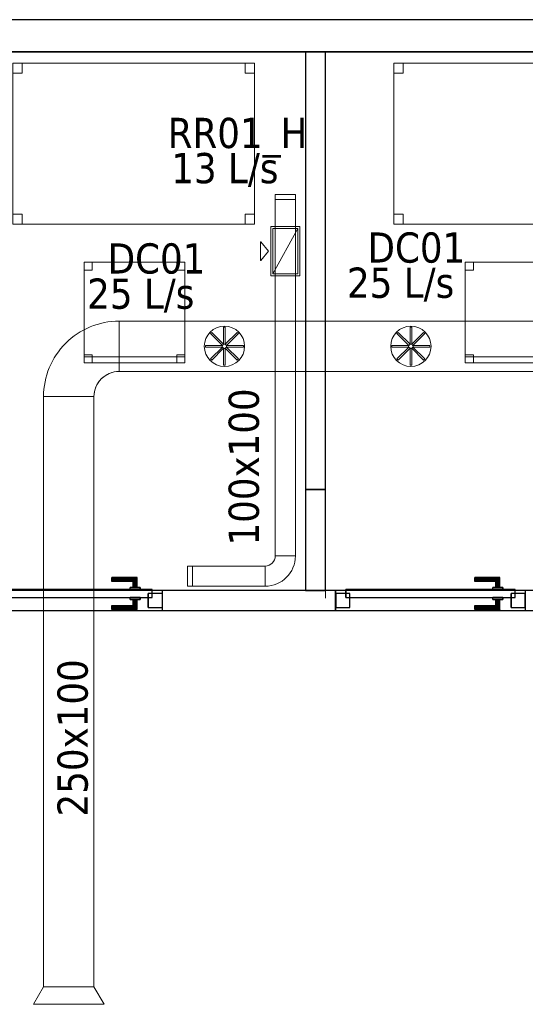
# Model space of a CAD drawing. Header units: metres. Extents: x 397.7 to 427.5, y 12.7 to 28.4.
# Tile 129 of 130: x 421.6 to 424.1, y 23.3 to 28.2. Entities that reach past the tile are written whole.
import ezdxf

# ---------------------------------------------------------------- set-up
doc = ezdxf.new("R2010")
doc.units = ezdxf.units.M
doc.layers.add('01_CARPINTERIA', color=5, linetype='Continuous', lineweight=25, true_color=0x0000ff)
doc.layers.add('01_SUELOS', color=7, linetype='Continuous', lineweight=25, true_color=0x007f00)
for name, color, linetype, lineweight in [('02_MOBILIARIO', 7, 'Continuous', 18), ('A-DETL-____-MBND', 7, 'Continuous', 18), ('A-DETL-GENF-OTLN', 7, 'Continuous', 18), ('A-GENM-____-OTLN', 7, 'Continuous', 18), ('A-WALL-____-MCUT', 7, 'Continuous', 25), ('A-WALL-____-OTLN', 7, 'Continuous', 25), ('M-HVAC-CDFF-IDEN', 7, 'Continuous', 30), ('M-HVAC-CDFF-OTLN', 7, 'Continuous', 18), ('M-HVAC-DUCT-IDEN', 7, 'Continuous', 30), ('M-HVAC-DUCT-OTLN', 7, 'Continuous', 18)]:
    doc.layers.add(name, color=color, linetype=linetype, lineweight=lineweight)
doc.styles.add('Tahoma_2', font='tahoma.ttf', dxfattribs={"height": 0.15})

# ---------------------------------------------------------------- blocks, each defined once
blk = doc.blocks.new('Family - Cadira d_Oficina_P4-153699-07_CLI_AIRE_P4')
at = {"layer": 'A-DETL-____-MBND', "color": 253, "true_color": 0xaaaaaa}
for p, q in [((0, 0.5), (0.5, 0.5)), ((0, 0), (0, 0.5)), ((0.5, 0.5), (0, 0.5)), ((0, 0.5), (0, 0)), ((0, 0.46), (0, 0.5)), ((0, 0.5), (0.04, 0.5)), ((0.04, 0.5), (0, 0.5)), ((0, 0.5), (0, 0.46)), ((0.04, 0.5), (0.04, 0.46)), ((0.04, 0.46), (0.04, 0.5)), ((0.46, 0.46), (0.46, 0.5)), ((0.46, 0.5), (0.5, 0.5)), ((0.5, 0.5), (0.46, 0.5)), ((0.46, 0.5), (0.46, 0.46)), ((0.5, 0.5), (0.5, 0.46)), ((0.5, 0.46), (0.5, 0.5)), ((0.5, 0.5), (0.5, 0)), ((0.5, 0), (0.5, 0.5)), ((0.04, 0.46), (0, 0.46)), ((0, 0.46), (0.04, 0.46)), ((0.5, 0.46), (0.46, 0.46)), ((0.46, 0.46), (0.5, 0.46)), ((0, 0), (0, 0.04)), ((0, 0.04), (0.04, 0.04)), ((0.04, 0.04), (0, 0.04)), ((0, 0.04), (0, 0)), ((0, 0), (0, 0.03)), ((0, 0.03), (0.5, 0.03)), ((0.5, 0.03), (0, 0.03)), ((0, 0.03), (0, 0)), ((0.5, 0), (0, 0)), ((0.04, 0), (0, 0)), ((0, 0), (0.04, 0)), ((0.04, 0.04), (0.04, 0)), ((0.04, 0), (0.04, 0.04)), ((0.46, 0), (0.46, 0.04)), ((0.46, 0.04), (0.5, 0.04)), ((0.5, 0.04), (0.46, 0.04)), ((0.46, 0.04), (0.46, 0)), ((0.5, 0), (0.46, 0)), ((0.5, 0.04), (0.5, 0)), ((0.5, 0), (0.5, 0.04)), ((0.5, 0.03), (0.5, 0)), ((0.5, 0), (0.5, 0.03)), ((0, 0), (0.5, 0)), ((0.5, 0), (0, 0)), ((0, 0), (0.5, 0)), ((0.46, 0), (0.5, 0))]:
    blk.add_line(p, q, dxfattribs=at)
blk = doc.blocks.new('Family - Evans P4-153815-07_CLI_AIRE_P4')
at = {"layer": 'A-WALL-____-MCUT', "color": 253, "true_color": 0xaaaaaa}
for p, q in [((2.1724, 0.1), (0, 0.1)), ((0, 0.1), (0, 0)), ((2.1724, 0), (2.1724, 0.1)), ((0, 0), (2.1724, 0))]:
    blk.add_line(p, q, dxfattribs=at)
at = {"layer": 'A-WALL-____-OTLN', "color": 253, "true_color": 0xaaaaaa}
for p, q in [((2.1724, 0.1), (0, 0.1)), ((0, 0.1), (0, 0)), ((2.1724, 0), (2.1724, 0.1)), ((0, 0), (2.1724, 0))]:
    blk.add_line(p, q, dxfattribs=at)
at = {"layer": 'A-WALL-____-OTLN', "color": 253, "lineweight": 18, "true_color": 0xaaaaaa}
blk.add_line((0, 0), (2.1724, 0), dxfattribs=at)
blk = doc.blocks.new('Family - LONDR55-XX_ZZ-ARQ-CAA-M3D-Londres55-153852-07_CLI_AIRE_P4')
at = {"layer": '01_CARPINTERIA', "color": 161, "true_color": 0xaaaaff}
for p, q in [((0.69, 0.1487), (0.69, 0.15)), ((0.69, 0.15), (0.69, 0.1487)), ((0.815, 0.15), (0.69, 0.15)), ((0.69, 0.145), (0.69, 0.1487)), ((0.69, 0.1487), (0.69, 0.145)), ((0.8137, 0.1487), (0.69, 0.1487)), ((0.8137, 0.1487), (0.69, 0.1487)), ((0.8137, 0.1487), (0.81, 0.145)), ((0.81, 0.145), (0.8137, 0.1487)), ((0.815, 0.15), (0.8137, 0.1487)), ((0.8137, 0.1487), (0.815, 0.15)), ((0.8137, 0.1), (0.8137, 0.1487)), ((0.8137, 0.1), (0.8137, 0.1487)), ((0.815, 0.1), (0.815, 0.15)), ((0.69, 0.14), (0.69, 0.145)), ((0.69, 0.145), (0.69, 0.14)), ((0.81, 0.145), (0.69, 0.145)), ((0.81, 0.145), (0.69, 0.145)), ((0.69, 0.135), (0.69, 0.14)), ((0.69, 0.14), (0.69, 0.135)), ((0.69, 0.14), (0.805, 0.14)), ((0.805, 0.14), (0.69, 0.14)), ((0.69, 0.135), (0.69, 0.1313)), ((0.69, 0.1313), (0.69, 0.135)), ((0.8, 0.135), (0.69, 0.135)), ((0.8, 0.135), (0.69, 0.135)), ((0.69, 0.1313), (0.69, 0.13)), ((0.69, 0.13), (0.69, 0.1313)), ((0.7963, 0.1313), (0.69, 0.1313)), ((0.7963, 0.1313), (0.69, 0.1313)), ((0.795, 0.13), (0.69, 0.13)), ((0.83, 0.1), (0.78, 0.1)), ((0.78, 0.1), (0.83, 0.1)), ((0.78, 0.09), (0.78, 0.1)), ((0.78, 0.09), (0.78, 0.1)), ((0.795, 0.13), (0.7963, 0.1313)), ((0.7963, 0.1313), (0.795, 0.13)), ((0.795, 0.1), (0.795, 0.13)), ((0.7963, 0.1), (0.795, 0.1)), ((0.795, 0.1), (0.7963, 0.1)), ((0.7963, 0.1313), (0.8, 0.135)), ((0.8, 0.135), (0.7963, 0.1313)), ((0.7963, 0.1), (0.7963, 0.1313)), ((0.7963, 0.1), (0.7963, 0.1313)), ((0.8, 0.1), (0.7963, 0.1)), ((0.7963, 0.1), (0.8, 0.1)), ((0.8, 0.135), (0.805, 0.14)), ((0.805, 0.14), (0.8, 0.135)), ((0.8, 0.1), (0.8, 0.135)), ((0.8, 0.1), (0.8, 0.135)), ((0.805, 0.1), (0.8, 0.1)), ((0.8, 0.1), (0.805, 0.1)), ((0.81, 0.145), (0.805, 0.14)), ((0.805, 0.14), (0.81, 0.145)), ((0.805, 0.14), (0.805, 0.1)), ((0.805, 0.1), (0.805, 0.14)), ((0.81, 0.1), (0.805, 0.1)), ((0.805, 0.1), (0.81, 0.1)), ((0.81, 0.1), (0.81, 0.145)), ((0.81, 0.1), (0.81, 0.145)), ((0.81, 0.1), (0.8137, 0.1)), ((0.8137, 0.1), (0.81, 0.1)), ((0.8137, 0.1), (0.815, 0.1)), ((0.815, 0.1), (0.8137, 0.1)), ((0.83, 0.09), (0.83, 0.1)), ((0.83, 0.1), (0.83, 0.09)), ((0.07, 0.07), (0, 0.07)), ((0, 0.07), (0, 0)), ((0.07, 0.07), (0, 0.07)), ((0, 0), (0, 0.07)), ((0.89, 0.09), (0.05, 0.09)), ((0.05, 0.09), (0.05, 0.05)), ((0.89, 0.09), (0.05, 0.09)), ((0.05, 0.05), (0.05, 0.09)), ((0.05, 0.05), (0.89, 0.05)), ((0.05, 0.05), (0.89, 0.05)), ((0.07, 0), (0.07, 0.07)), ((0.07, 0), (0.07, 0.07)), ((0.83, 0.09), (0.78, 0.09)), ((0.78, 0.09), (0.83, 0.09)), ((0.78, 0.05), (0.83, 0.05)), ((0.83, 0.05), (0.78, 0.05)), ((0.78, 0.04), (0.78, 0.05)), ((0.78, 0.04), (0.78, 0.05)), ((0.83, 0.04), (0.83, 0.05)), ((0.83, 0.05), (0.83, 0.04)), ((0.94, 0.07), (0.87, 0.07)), ((0.87, 0.07), (0.87, 0)), ((0.94, 0.07), (0.87, 0.07)), ((0.87, 0), (0.87, 0.07)), ((0.89, 0.05), (0.89, 0.09)), ((0.89, 0.05), (0.89, 0.09)), ((0.94, 0), (0.94, 0.07)), ((0.94, 0), (0.94, 0.07)), ((0, 0), (0.07, 0)), ((0, 0), (0.07, 0)), ((0.69, 0.0087), (0.69, 0.01)), ((0.69, 0.01), (0.69, 0.0087)), ((0.69, 0.01), (0.795, 0.01)), ((0.69, 0.005), (0.69, 0.0087)), ((0.69, 0.0087), (0.69, 0.005)), ((0.69, 0.0087), (0.7963, 0.0087)), ((0.69, 0.0087), (0.7963, 0.0087)), ((0.69, 0), (0.69, 0.005)), ((0.69, 0.005), (0.69, 0)), ((0.69, 0.005), (0.8, 0.005)), ((0.69, 0.005), (0.8, 0.005)), ((0.69, -0.005), (0.69, 0)), ((0.69, 0), (0.69, -0.005)), ((0.805, 0), (0.69, 0)), ((0.69, 0), (0.805, 0)), ((0.78, 0.04), (0.83, 0.04)), ((0.83, 0.04), (0.78, 0.04)), ((0.7963, 0.04), (0.795, 0.04)), ((0.795, 0.04), (0.7963, 0.04)), ((0.795, 0.01), (0.795, 0.04)), ((0.7963, 0.0087), (0.795, 0.01)), ((0.795, 0.01), (0.7963, 0.0087)), ((0.8, 0.04), (0.7963, 0.04)), ((0.7963, 0.04), (0.8, 0.04)), ((0.7963, 0.0087), (0.7963, 0.04)), ((0.7963, 0.0087), (0.7963, 0.04)), ((0.8, 0.005), (0.7963, 0.0087)), ((0.7963, 0.0087), (0.8, 0.005)), ((0.8, 0.04), (0.805, 0.04)), ((0.805, 0.04), (0.8, 0.04)), ((0.8, 0.005), (0.8, 0.04)), ((0.8, 0.005), (0.8, 0.04)), ((0.805, 0), (0.8, 0.005)), ((0.8, 0.005), (0.805, 0)), ((0.805, 0.04), (0.81, 0.04)), ((0.81, 0.04), (0.805, 0.04)), ((0.805, 0.04), (0.805, 0)), ((0.805, 0), (0.805, 0.04)), ((0.805, 0), (0.81, -0.005)), ((0.81, 0.04), (0.8137, 0.04)), ((0.8137, 0.04), (0.81, 0.04)), ((0.81, -0.005), (0.81, 0.04)), ((0.81, -0.005), (0.81, 0.04)), ((0.8137, 0.04), (0.815, 0.04)), ((0.815, 0.04), (0.8137, 0.04)), ((0.8137, -0.0087), (0.8137, 0.04)), ((0.8137, -0.0087), (0.8137, 0.04)), ((0.815, -0.01), (0.815, 0.04)), ((0.87, 0), (0.94, 0)), ((0.87, 0), (0.94, 0)), ((0.69, -0.005), (0.69, -0.0087)), ((0.69, -0.0087), (0.69, -0.005)), ((0.69, -0.005), (0.81, -0.005)), ((0.69, -0.005), (0.81, -0.005)), ((0.69, -0.0087), (0.69, -0.01)), ((0.69, -0.01), (0.69, -0.0087)), ((0.69, -0.0087), (0.8137, -0.0087)), ((0.69, -0.0087), (0.8137, -0.0087)), ((0.69, -0.01), (0.815, -0.01)), ((0.81, -0.005), (0.805, 0)), ((0.81, -0.005), (0.8137, -0.0087)), ((0.8137, -0.0087), (0.81, -0.005)), ((0.8137, -0.0087), (0.815, -0.01)), ((0.815, -0.01), (0.8137, -0.0087))]:
    blk.add_line(p, q, dxfattribs=at)
blk = doc.blocks.new('Family - Porta P4-153853-07_CLI_AIRE_P4')
blk.add_blockref('Family - LONDR55-XX_ZZ-ARQ-CAA-M3D-Londres55-153852-07_CLI_AIRE_P4', (0, 0))
blk = doc.blocks.new('Family - Taula 120X80_P4-153921-07_CLI_AIRE_P4')
at = {"layer": 'A-DETL-____-MBND', "color": 253, "true_color": 0xaaaaaa}
for p, q in [((0, 0), (0, 0.8001)), ((0, 0.8001), (1.2, 0.8001)), ((1.2, 0.8001), (0, 0.8001)), ((0, 0.8001), (0, 0)), ((0, 0.7501), (0, 0.8001)), ((0, 0.8001), (0.0464, 0.8001)), ((0.0464, 0.8001), (0, 0.8001)), ((0, 0.8001), (0, 0.7501)), ((0.0464, 0.8001), (0.0464, 0.7501)), ((0.0464, 0.7501), (0.0464, 0.8001)), ((1.1536, 0.7501), (1.1536, 0.8001)), ((1.1536, 0.8001), (1.2, 0.8001)), ((1.2, 0.8001), (1.1536, 0.8001)), ((1.1536, 0.8001), (1.1536, 0.7501)), ((1.2, 0.8001), (1.2, 0)), ((1.2, 0), (1.2, 0.8001)), ((1.2, 0.8001), (1.2, 0.7501)), ((1.2, 0.7501), (1.2, 0.8001)), ((0.0464, 0.7501), (0, 0.7501)), ((0, 0.7501), (0.0464, 0.7501)), ((1.2, 0.7501), (1.1536, 0.7501)), ((1.1536, 0.7501), (1.2, 0.7501)), ((0, 0), (0, 0.05)), ((0, 0.05), (0.0464, 0.05)), ((0.0464, 0.05), (0, 0.05)), ((0, 0.05), (0, 0)), ((0.0464, 0.05), (0.0464, 0)), ((0.0464, 0), (0.0464, 0.05)), ((1.1536, 0), (1.1536, 0.05)), ((1.1536, 0.05), (1.2, 0.05)), ((1.2, 0.05), (1.1536, 0.05)), ((1.1536, 0.05), (1.1536, 0)), ((1.2, 0.05), (1.2, 0)), ((1.2, 0), (1.2, 0.05)), ((1.2, 0), (0, 0)), ((0.0464, 0), (0, 0)), ((0, 0), (0.0464, 0)), ((1.2, 0), (1.1536, 0)), ((1.1536, 0), (1.2, 0)), ((0, 0), (1.2, 0))]:
    blk.add_line(p, q, dxfattribs=at)
blk = doc.blocks.new('Family - Mampara P4-153994-07_CLI_AIRE_P4')
at = {"layer": 'A-WALL-____-MCUT', "color": 253, "true_color": 0xaaaaaa}
for p, q in [((0.5008, 0.1), (0, 0.1)), ((0, 0.1), (0, 0)), ((0.5008, 0), (0.5008, 0.1)), ((0, 0), (0.5008, 0))]:
    blk.add_line(p, q, dxfattribs=at)
at = {"layer": 'A-WALL-____-OTLN', "color": 253, "true_color": 0xaaaaaa}
for p, q in [((0.5008, 0.1), (0, 0.1)), ((0, 0.1), (0, 0)), ((0.5008, 0), (0.5008, 0.1)), ((0, 0), (0.5008, 0))]:
    blk.add_line(p, q, dxfattribs=at)
at = {"layer": 'A-WALL-____-OTLN', "color": 253, "lineweight": 18, "true_color": 0xaaaaaa}
blk.add_line((-0.0392, 0), (0.5008, 0), dxfattribs=at)
blk = doc.blocks.new('Family - Evans P4-154228-07_CLI_AIRE_P4')
at = {"layer": 'A-WALL-____-MCUT', "color": 253, "true_color": 0xaaaaaa}
for p, q in [((25.5877, 0.16), (0.0332, 0.16)), ((0, 0), (25.556, 0))]:
    blk.add_line(p, q, dxfattribs=at)
at = {"layer": 'A-WALL-____-OTLN', "color": 253, "true_color": 0xaaaaaa}
for p, q in [((25.5877, 0.16), (0.0332, 0.16)), ((0, 0), (25.556, 0))]:
    blk.add_line(p, q, dxfattribs=at)
at = {"layer": 'A-WALL-____-OTLN', "color": 253, "lineweight": 18, "true_color": 0xaaaaaa}
blk.add_line((0, 0), (25.556, 0), dxfattribs=at)
blk = doc.blocks.new('Family - Taula 120X80_P4-154240-07_CLI_AIRE_P4')
at = {"layer": 'A-DETL-____-MBND', "color": 253, "true_color": 0xaaaaaa}
for p, q in [((0, 0.7501), (0, 0.8001)), ((0, 0.8001), (0.0464, 0.8001)), ((0.0464, 0.8001), (0, 0.8001)), ((0, 0.8001), (0, 0.7501)), ((0, 0), (0, 0.8001)), ((0, 0.8001), (1.2, 0.8001)), ((1.2, 0.8001), (0, 0.8001)), ((0, 0.8001), (0, 0)), ((0.0464, 0.8001), (0.0464, 0.7501)), ((0.0464, 0.7501), (0.0464, 0.8001)), ((1.1536, 0.7501), (1.1536, 0.8001)), ((1.1536, 0.8001), (1.2, 0.8001)), ((1.2, 0.8001), (1.1536, 0.8001)), ((1.1536, 0.8001), (1.1536, 0.7501)), ((1.2, 0.8001), (1.2, 0.7501)), ((1.2, 0.7501), (1.2, 0.8001)), ((1.2, 0.8001), (1.2, 0)), ((1.2, 0), (1.2, 0.8001)), ((0.0464, 0.7501), (0, 0.7501)), ((0, 0.7501), (0.0464, 0.7501)), ((1.2, 0.7501), (1.1536, 0.7501)), ((1.1536, 0.7501), (1.2, 0.7501)), ((0, 0), (0, 0.05)), ((0, 0.05), (0.0464, 0.05)), ((0.0464, 0.05), (0, 0.05)), ((0, 0.05), (0, 0)), ((0.0464, 0.05), (0.0464, 0)), ((0.0464, 0), (0.0464, 0.05)), ((1.1536, 0), (1.1536, 0.05)), ((1.1536, 0.05), (1.2, 0.05)), ((1.2, 0.05), (1.1536, 0.05)), ((1.1536, 0.05), (1.1536, 0)), ((1.2, 0.05), (1.2, 0)), ((1.2, 0), (1.2, 0.05)), ((0.0464, 0), (0, 0)), ((0, 0), (0.0464, 0)), ((1.2, 0), (0, 0)), ((1.2, 0), (1.1536, 0)), ((1.1536, 0), (1.2, 0)), ((0, 0), (1.2, 0))]:
    blk.add_line(p, q, dxfattribs=at)
blk = doc.blocks.new('Family - Mampara P4-154284-07_CLI_AIRE_P4')
at = {"layer": 'A-WALL-____-MCUT', "color": 253, "true_color": 0xaaaaaa}
for p, q in [((0.0207, 0.1), (0, 0)), ((0.3951, 0.1), (0.0207, 0.1)), ((0.3951, 0), (0.3951, 0.1)), ((1.3351, 0.1), (1.3351, 0)), ((2.1923, 0.1), (1.3351, 0.1)), ((2.1923, 0), (2.1923, 0.1)), ((3.1323, 0.1), (3.1323, 0)), ((3.9923, 0.1), (3.1323, 0.1)), ((3.9923, 0), (3.9923, 0.1)), ((4.9323, 0.1), (4.9323, 0)), ((4.9823, 0.1), (4.9323, 0.1)), ((4.9823, 0), (4.9823, 0.1)), ((0, 0), (0.3951, 0)), ((1.3351, 0), (1.3851, 0)), ((1.3851, 0), (1.3851, 0.0392)), ((1.3851, 0.0392), (1.4851, 0.0392)), ((1.4851, 0.0392), (1.4851, 0)), ((1.4851, 0), (2.1923, 0)), ((3.1323, 0), (3.9923, 0)), ((4.9323, 0), (4.9823, 0))]:
    blk.add_line(p, q, dxfattribs=at)
at = {"layer": 'A-WALL-____-OTLN', "color": 253, "true_color": 0xaaaaaa}
for p, q in [((0.0207, 0.1), (0, 0)), ((4.9823, 0.1), (0.0207, 0.1)), ((0.3951, 0), (0.3951, 0.1)), ((1.3351, 0.1), (0.3951, 0.1)), ((1.3351, 0), (1.3351, 0.1)), ((2.1923, 0), (2.1923, 0.1)), ((3.1323, 0.1), (2.1923, 0.1)), ((3.1323, 0), (3.1323, 0.1)), ((3.9923, 0), (3.9923, 0.1)), ((4.9323, 0.1), (3.9923, 0.1)), ((4.9323, 0), (4.9323, 0.1)), ((4.9823, 0), (4.9823, 0.1)), ((0, 0), (1.3851, 0)), ((0.3951, 0), (1.3351, 0)), ((1.3851, 0.0392), (1.4851, 0.0392)), ((1.3851, 0), (1.3851, 0.0392)), ((1.4851, 0.0392), (1.4851, 0)), ((1.4851, 0), (4.9823, 0)), ((2.1923, 0), (3.1323, 0)), ((3.9923, 0), (4.9323, 0))]:
    blk.add_line(p, q, dxfattribs=at)
at = {"layer": 'A-WALL-____-OTLN', "color": 253, "lineweight": 18, "true_color": 0xaaaaaa}
blk.add_line((0, 0), (4.9823, 0), dxfattribs=at)
blk = doc.blocks.new('Family - Vano porta P4-154286-07_CLI_AIRE_P4')
at = {"layer": 'A-GENM-____-OTLN', "color": 253, "true_color": 0xaaaaaa}
for p, q in [((422.267, 25.395), (421.327, 25.395)), ((421.327, 25.395), (421.327, 25.295)), ((421.327, 25.395), (422.267, 25.395)), ((421.327, 25.295), (421.327, 25.395)), ((422.267, 25.295), (422.267, 25.395)), ((422.267, 25.295), (422.267, 25.395)), ((421.327, 25.295), (422.267, 25.295)), ((422.267, 25.295), (421.327, 25.295))]:
    blk.add_line(p, q, dxfattribs=at)
blk = doc.blocks.new('Family - Vano porta P4-154288-07_CLI_AIRE_P4')
at = {"layer": 'A-GENM-____-OTLN', "color": 253, "true_color": 0xaaaaaa}
for p, q in [((424.067, 25.395), (423.127, 25.395)), ((423.127, 25.395), (423.127, 25.295)), ((423.127, 25.395), (424.067, 25.395)), ((423.127, 25.295), (423.127, 25.395)), ((424.067, 25.295), (424.067, 25.395)), ((424.067, 25.295), (424.067, 25.395)), ((423.127, 25.295), (424.067, 25.295)), ((424.067, 25.295), (423.127, 25.295))]:
    blk.add_line(p, q, dxfattribs=at)
blk = doc.blocks.new('Family - LONDR55-XX_ZZ-ARQ-CAA-M3D-Londres55-154397-07_CLI_AIRE_P4')
at = {"layer": '01_CARPINTERIA', "color": 161, "true_color": 0xaaaaff}
for p, q in [((0.69, 0.1487), (0.69, 0.15)), ((0.69, 0.15), (0.69, 0.1487)), ((0.815, 0.15), (0.69, 0.15)), ((0.69, 0.145), (0.69, 0.1487)), ((0.69, 0.1487), (0.69, 0.145)), ((0.8137, 0.1487), (0.69, 0.1487)), ((0.8137, 0.1487), (0.69, 0.1487)), ((0.8137, 0.1487), (0.81, 0.145)), ((0.81, 0.145), (0.8137, 0.1487)), ((0.815, 0.15), (0.8137, 0.1487)), ((0.8137, 0.1487), (0.815, 0.15)), ((0.8137, 0.1), (0.8137, 0.1487)), ((0.8137, 0.1), (0.8137, 0.1487)), ((0.815, 0.1), (0.815, 0.15)), ((0.69, 0.14), (0.69, 0.145)), ((0.69, 0.145), (0.69, 0.14)), ((0.81, 0.145), (0.69, 0.145)), ((0.81, 0.145), (0.69, 0.145)), ((0.69, 0.135), (0.69, 0.14)), ((0.69, 0.14), (0.69, 0.135)), ((0.69, 0.14), (0.805, 0.14)), ((0.805, 0.14), (0.69, 0.14)), ((0.69, 0.135), (0.69, 0.1313)), ((0.69, 0.1313), (0.69, 0.135)), ((0.8, 0.135), (0.69, 0.135)), ((0.8, 0.135), (0.69, 0.135)), ((0.69, 0.1313), (0.69, 0.13)), ((0.69, 0.13), (0.69, 0.1313)), ((0.7963, 0.1313), (0.69, 0.1313)), ((0.7963, 0.1313), (0.69, 0.1313)), ((0.795, 0.13), (0.69, 0.13)), ((0.83, 0.1), (0.78, 0.1)), ((0.78, 0.1), (0.83, 0.1)), ((0.78, 0.09), (0.78, 0.1)), ((0.78, 0.09), (0.78, 0.1)), ((0.795, 0.13), (0.7963, 0.1313)), ((0.7963, 0.1313), (0.795, 0.13)), ((0.795, 0.1), (0.795, 0.13)), ((0.7963, 0.1), (0.795, 0.1)), ((0.795, 0.1), (0.7963, 0.1)), ((0.7963, 0.1313), (0.8, 0.135)), ((0.8, 0.135), (0.7963, 0.1313)), ((0.7963, 0.1), (0.7963, 0.1313)), ((0.7963, 0.1), (0.7963, 0.1313)), ((0.8, 0.1), (0.7963, 0.1)), ((0.7963, 0.1), (0.8, 0.1)), ((0.8, 0.135), (0.805, 0.14)), ((0.805, 0.14), (0.8, 0.135)), ((0.8, 0.1), (0.8, 0.135)), ((0.8, 0.1), (0.8, 0.135)), ((0.805, 0.1), (0.8, 0.1)), ((0.8, 0.1), (0.805, 0.1)), ((0.81, 0.145), (0.805, 0.14)), ((0.805, 0.14), (0.81, 0.145)), ((0.805, 0.14), (0.805, 0.1)), ((0.805, 0.1), (0.805, 0.14)), ((0.81, 0.1), (0.805, 0.1)), ((0.805, 0.1), (0.81, 0.1)), ((0.81, 0.1), (0.81, 0.145)), ((0.81, 0.1), (0.81, 0.145)), ((0.81, 0.1), (0.8137, 0.1)), ((0.8137, 0.1), (0.81, 0.1)), ((0.8137, 0.1), (0.815, 0.1)), ((0.815, 0.1), (0.8137, 0.1)), ((0.83, 0.09), (0.83, 0.1)), ((0.83, 0.1), (0.83, 0.09)), ((0.07, 0.07), (0, 0.07)), ((0, 0.07), (0, 0)), ((0.07, 0.07), (0, 0.07)), ((0, 0), (0, 0.07)), ((0.89, 0.09), (0.05, 0.09)), ((0.05, 0.09), (0.05, 0.05)), ((0.89, 0.09), (0.05, 0.09)), ((0.05, 0.05), (0.05, 0.09)), ((0.05, 0.05), (0.89, 0.05)), ((0.05, 0.05), (0.89, 0.05)), ((0.07, 0), (0.07, 0.07)), ((0.07, 0), (0.07, 0.07)), ((0.83, 0.09), (0.78, 0.09)), ((0.78, 0.09), (0.83, 0.09)), ((0.78, 0.05), (0.83, 0.05)), ((0.83, 0.05), (0.78, 0.05)), ((0.78, 0.04), (0.78, 0.05)), ((0.78, 0.04), (0.78, 0.05)), ((0.83, 0.04), (0.83, 0.05)), ((0.83, 0.05), (0.83, 0.04)), ((0.94, 0.07), (0.87, 0.07)), ((0.87, 0.07), (0.87, 0)), ((0.94, 0.07), (0.87, 0.07)), ((0.87, 0), (0.87, 0.07)), ((0.89, 0.05), (0.89, 0.09)), ((0.89, 0.05), (0.89, 0.09)), ((0.94, 0), (0.94, 0.07)), ((0.94, 0), (0.94, 0.07)), ((0, 0), (0.07, 0)), ((0, 0), (0.07, 0)), ((0.69, 0.0087), (0.69, 0.01)), ((0.69, 0.01), (0.69, 0.0087)), ((0.69, 0.01), (0.795, 0.01)), ((0.69, 0.005), (0.69, 0.0087)), ((0.69, 0.0087), (0.69, 0.005)), ((0.69, 0.0087), (0.7963, 0.0087)), ((0.69, 0.0087), (0.7963, 0.0087)), ((0.69, 0), (0.69, 0.005)), ((0.69, 0.005), (0.69, 0)), ((0.69, 0.005), (0.8, 0.005)), ((0.69, 0.005), (0.8, 0.005)), ((0.69, -0.005), (0.69, 0)), ((0.69, 0), (0.69, -0.005)), ((0.805, 0), (0.69, 0)), ((0.69, 0), (0.805, 0)), ((0.78, 0.04), (0.83, 0.04)), ((0.83, 0.04), (0.78, 0.04)), ((0.7963, 0.04), (0.795, 0.04)), ((0.795, 0.04), (0.7963, 0.04)), ((0.795, 0.01), (0.795, 0.04)), ((0.7963, 0.0087), (0.795, 0.01)), ((0.795, 0.01), (0.7963, 0.0087)), ((0.8, 0.04), (0.7963, 0.04)), ((0.7963, 0.04), (0.8, 0.04)), ((0.7963, 0.0087), (0.7963, 0.04)), ((0.7963, 0.0087), (0.7963, 0.04)), ((0.8, 0.005), (0.7963, 0.0087)), ((0.7963, 0.0087), (0.8, 0.005)), ((0.8, 0.04), (0.805, 0.04)), ((0.805, 0.04), (0.8, 0.04)), ((0.8, 0.005), (0.8, 0.04)), ((0.8, 0.005), (0.8, 0.04)), ((0.805, 0), (0.8, 0.005)), ((0.8, 0.005), (0.805, 0)), ((0.805, 0.04), (0.81, 0.04)), ((0.81, 0.04), (0.805, 0.04)), ((0.805, 0.04), (0.805, 0)), ((0.805, 0), (0.805, 0.04)), ((0.805, 0), (0.81, -0.005)), ((0.81, 0.04), (0.8137, 0.04)), ((0.8137, 0.04), (0.81, 0.04)), ((0.81, -0.005), (0.81, 0.04)), ((0.81, -0.005), (0.81, 0.04)), ((0.8137, 0.04), (0.815, 0.04)), ((0.815, 0.04), (0.8137, 0.04)), ((0.8137, -0.0087), (0.8137, 0.04)), ((0.8137, -0.0087), (0.8137, 0.04)), ((0.815, -0.01), (0.815, 0.04)), ((0.87, 0), (0.94, 0)), ((0.87, 0), (0.94, 0)), ((0.69, -0.005), (0.69, -0.0087)), ((0.69, -0.0087), (0.69, -0.005)), ((0.69, -0.005), (0.81, -0.005)), ((0.69, -0.005), (0.81, -0.005)), ((0.69, -0.0087), (0.69, -0.01)), ((0.69, -0.01), (0.69, -0.0087)), ((0.69, -0.0087), (0.8137, -0.0087)), ((0.69, -0.0087), (0.8137, -0.0087)), ((0.69, -0.01), (0.815, -0.01)), ((0.81, -0.005), (0.805, 0)), ((0.81, -0.005), (0.8137, -0.0087)), ((0.8137, -0.0087), (0.81, -0.005)), ((0.8137, -0.0087), (0.815, -0.01)), ((0.815, -0.01), (0.8137, -0.0087))]:
    blk.add_line(p, q, dxfattribs=at)
blk = doc.blocks.new('Family - Porta P4-154398-07_CLI_AIRE_P4')
blk.add_blockref('Family - LONDR55-XX_ZZ-ARQ-CAA-M3D-Londres55-154397-07_CLI_AIRE_P4', (0, 0))
blk = doc.blocks.new('Family - LONDR55-XX_ZZ-ARQ-CAA-M3D-Londres55-154484-07_CLI_AIRE_P4')
at = {"layer": '01_SUELOS', "color": 9, "true_color": 0xaad4aa}
for p, q in [((28.518, 14.9576), (22.9818, 14.9576)), ((22.9818, 14.9576), (28.518, 14.9576))]:
    blk.add_line(p, q, dxfattribs=at)
blk = doc.blocks.new('Family - Cadira d_Oficina_P4-154511-07_CLI_AIRE_P4')
at = {"layer": 'A-DETL-____-MBND', "color": 253, "true_color": 0xaaaaaa}
for p, q in [((0, 0.46), (0, 0.5)), ((0, 0.5), (0.04, 0.5)), ((0.04, 0.5), (0, 0.5)), ((0, 0.5), (0, 0.46)), ((0, 0.5), (0.5, 0.5)), ((0, 0), (0, 0.5)), ((0.5, 0.5), (0, 0.5)), ((0, 0.5), (0, 0)), ((0.04, 0.5), (0.04, 0.46)), ((0.04, 0.46), (0.04, 0.5)), ((0.46, 0.46), (0.46, 0.5)), ((0.46, 0.5), (0.5, 0.5)), ((0.5, 0.5), (0.46, 0.5)), ((0.46, 0.5), (0.46, 0.46)), ((0.5, 0.5), (0.5, 0.46)), ((0.5, 0.46), (0.5, 0.5)), ((0.5, 0.5), (0.5, 0)), ((0.5, 0), (0.5, 0.5)), ((0.04, 0.46), (0, 0.46)), ((0, 0.46), (0.04, 0.46)), ((0.5, 0.46), (0.46, 0.46)), ((0.46, 0.46), (0.5, 0.46)), ((0, 0), (0, 0.04)), ((0, 0.04), (0.04, 0.04)), ((0.04, 0.04), (0, 0.04)), ((0, 0.04), (0, 0)), ((0, 0), (0, 0.03)), ((0, 0.03), (0.5, 0.03)), ((0.5, 0.03), (0, 0.03)), ((0, 0.03), (0, 0)), ((0.04, 0), (0, 0)), ((0, 0), (0.04, 0)), ((0.5, 0), (0, 0)), ((0.04, 0.04), (0.04, 0)), ((0.04, 0), (0.04, 0.04)), ((0.46, 0), (0.46, 0.04)), ((0.46, 0.04), (0.5, 0.04)), ((0.5, 0.04), (0.46, 0.04)), ((0.46, 0.04), (0.46, 0)), ((0.5, 0), (0.46, 0)), ((0.5, 0.04), (0.5, 0)), ((0.5, 0), (0.5, 0.04)), ((0.5, 0.03), (0.5, 0)), ((0.5, 0), (0.5, 0.03)), ((0.5, 0), (0, 0)), ((0, 0), (0.5, 0)), ((0, 0), (0.5, 0)), ((0.46, 0), (0.5, 0))]:
    blk.add_line(p, q, dxfattribs=at)
blk = doc.blocks.new('LONDR55-XX_ZZ-ARQ-CAA-M3D-Londres55_ifc-1-07_CLI_AIRE_P4')
at = {"layer": '01_CARPINTERIA', "color": 253, "lineweight": 18, "true_color": 0xaaaaaa}
for name, p in [('Family - Porta P4-154398-07_CLI_AIRE_P4', (421.327, 25.31)), ('Family - Porta P4-153853-07_CLI_AIRE_P4', (423.127, 25.31))]:
    blk.add_blockref(name, p, dxfattribs=at)
at = {"layer": '01_SUELOS', "color": 253, "lineweight": 18, "true_color": 0xaaaaaa}
blk.add_blockref('Family - LONDR55-XX_ZZ-ARQ-CAA-M3D-Londres55-154484-07_CLI_AIRE_P4', (398.2952, 13.1106), dxfattribs=at)
at = {"layer": '02_MOBILIARIO', "color": 253, "lineweight": 18, "true_color": 0xaaaaaa}
for name, p in [('Family - Taula 120X80_P4-153921-07_CLI_AIRE_P4', (421.5246, 27.2125)), ('Family - Taula 120X80_P4-154240-07_CLI_AIRE_P4', (423.4158, 27.2125)), ('Family - Cadira d_Oficina_P4-154511-07_CLI_AIRE_P4', (421.8789, 26.5243)), ('Family - Cadira d_Oficina_P4-153699-07_CLI_AIRE_P4', (423.7701, 26.5243))]:
    blk.add_blockref(name, p, dxfattribs=at)
at = {"layer": 'A-GENM-____-OTLN', "color": 253, "lineweight": 18, "true_color": 0xaaaaaa}
for name in ['Family - Vano porta P4-154286-07_CLI_AIRE_P4', 'Family - Vano porta P4-154288-07_CLI_AIRE_P4']:
    blk.add_blockref(name, (0, 0), dxfattribs=at)
at = {"layer": 'A-WALL-____-OTLN', "color": 253, "lineweight": 18, "true_color": 0xaaaaaa}
for name, p, rotation in [('Family - Evans P4-154228-07_CLI_AIRE_P4', (426.8464, 28.2282), 180), ('Family - Evans P4-153815-07_CLI_AIRE_P4', (423.077, 25.8958), 90), ('Family - Mampara P4-153994-07_CLI_AIRE_P4', (423.077, 25.395), 90), ('Family - Mampara P4-154284-07_CLI_AIRE_P4', (426.2592, 25.395), 180)]:
    blk.add_blockref(name, p, dxfattribs=dict(at, rotation=rotation))
blk = doc.blocks.new('M_Transición rectangular - Ángulo - 60 grados-351331-07_CLI_AIRE_P4')
at = {"layer": 'M-HVAC-DUCT-OTLN', "color": 143, "true_color": 0x32aad1}
for p, q in [((0, 0.175), (0, -0.175)), ((0, 0.175), (0.0866, 0.125)), ((0, 0.175), (0.0866, 0.125)), ((0, -0.175), (0, 0.175)), ((0.0866, -0.125), (0.0866, 0.125)), ((0.0866, 0.125), (0.0866, -0.125)), ((0, -0.175), (0.0866, -0.125)), ((0.0866, -0.125), (0, -0.175))]:
    blk.add_line(p, q, dxfattribs=at)
blk = doc.blocks.new('M_Codo rectangular - Radio - 1 W-351360-07_CLI_AIRE_P4')
at = {"layer": 'M-HVAC-DUCT-OTLN', "color": 143, "true_color": 0x32aad1}
for p, q in [((-0.125, 0.25), (0.125, 0.25)), ((0.125, 0.25), (-0.125, 0.25)), ((-0.25, 0.125), (-0.25, -0.125)), ((-0.25, -0.125), (-0.25, 0.125))]:
    blk.add_line(p, q, dxfattribs=at)
for radius, end in [(0.125, 360), (0.125, 0), (0.375, 0), (0.375, 0)]:
    blk.add_arc((-0.25, 0.25), radius, 270, end, dxfattribs=at)
blk = doc.blocks.new('ZYR_03_06_08_01 Difusor Rotacional Circular Impulsió NO PLENUM - DC01-356574-07_CLI_AIRE_P4')
at = {"layer": 'A-DETL-GENF-OTLN', "color": 143, "true_color": 0x32aad1}
for p, q in [((-0.0689, 0.0631), (-0.0631, 0.0689)), ((-0.01, 0.0041), (-0.0689, 0.0631)), ((-0.0631, 0.0689), (-0.0041, 0.01)), ((-0.0042, 0.0943), (0.0042, 0.0943)), ((-0.0042, 0.011), (-0.0042, 0.0943)), ((0.0041, 0.01), (0.0631, 0.0689)), ((0.0042, 0.0943), (0.0042, 0.011)), ((0.0689, 0.0631), (0.01, 0.0041)), ((0.0631, 0.0689), (0.0689, 0.0631)), ((-0.0943, 0.0042), (-0.011, 0.0042)), ((-0.0943, -0.0042), (-0.0943, 0.0042)), ((-0.011, 0.0042), (-0.011, -0.0042)), ((-0.0041, 0.01), (-0.01, 0.0041)), ((0.0042, 0.011), (-0.0042, 0.011)), ((0.01, 0.0041), (0.0041, 0.01)), ((0.011, 0.0042), (0.0943, 0.0042)), ((0.011, -0.0042), (0.011, 0.0042)), ((0.0943, 0.0042), (0.0943, -0.0042)), ((-0.011, -0.0042), (-0.0943, -0.0042)), ((-0.0689, -0.0631), (-0.01, -0.0041)), ((-0.0041, -0.01), (-0.0631, -0.0689)), ((-0.01, -0.0041), (-0.0041, -0.01)), ((-0.0042, -0.011), (0.0042, -0.011)), ((-0.0042, -0.0943), (-0.0042, -0.011)), ((0.0041, -0.01), (0.01, -0.0041)), ((0.0631, -0.0689), (0.0041, -0.01)), ((0.0042, -0.011), (0.0042, -0.0943)), ((0.01, -0.0041), (0.0689, -0.0631)), ((0.0943, -0.0042), (0.011, -0.0042)), ((-0.0631, -0.0689), (-0.0689, -0.0631)), ((0.0042, -0.0943), (-0.0042, -0.0943)), ((0.0689, -0.0631), (0.0631, -0.0689))]:
    blk.add_line(p, q, dxfattribs=at)
blk.add_circle((0, 0), 0.1, dxfattribs=at)
blk = doc.blocks.new('M_Codo rectangular - Radio - 1 W-454388-07_CLI_AIRE_P4')
at = {"layer": 'M-HVAC-DUCT-OTLN', "color": 40, "true_color": 0xffbf00}
for p, q in [((-0.05, 0.1), (0.05, 0.1)), ((0.05, 0.1), (-0.05, 0.1)), ((-0.1, 0.05), (-0.1, -0.05)), ((-0.1, -0.05), (-0.1, 0.05))]:
    blk.add_line(p, q, dxfattribs=at)
for radius, end in [(0.05, 360), (0.05, 0), (0.15, 0), (0.15, 0)]:
    blk.add_arc((-0.1, 0.1), radius, 270, end, dxfattribs=at)
blk = doc.blocks.new('ZYR_03_06_04_01 Reixa Sostre Retorn - RR01_H-V1-07_CLI_AIRE_P4')
at = {"layer": 'M-HVAC-CDFF-OTLN', "color": 40, "true_color": 0xffbf00}
for p, q in [((0.1225, 0.0725), (-0.1225, 0.0725)), ((-0.1225, 0.0725), (-0.1225, -0.0725)), ((-0.1225, -0.0725), (-0.1225, 0.0725)), ((-0.1225, 0.0725), (0.1225, 0.0725)), ((0.1125, 0.0625), (-0.1125, 0.0625)), ((-0.1125, 0.0625), (-0.1125, -0.0625)), ((-0.1125, -0.0625), (-0.1125, 0.0625)), ((-0.1125, 0.0625), (0.1125, 0.0625)), ((-0.1125, -0.0625), (-0.1125, 0.0625)), ((-0.1125, 0.0625), (0.1125, 0.0625)), ((0.1125, 0.0625), (-0.1125, 0.0625)), ((-0.1125, 0.0625), (-0.1125, -0.0625)), ((0.1125, -0.0625), (0.1125, 0.0625)), ((0.1125, 0.0625), (0.1125, -0.0625)), ((0.1125, 0.0625), (0.1125, -0.0625)), ((0.1125, -0.0625), (0.1125, 0.0625)), ((0.1225, -0.0725), (0.1225, 0.0725)), ((0.1225, 0.0725), (0.1225, -0.0725)), ((-0.1225, -0.0725), (0.1225, -0.0725)), ((0.1225, -0.0725), (-0.1225, -0.0725)), ((-0.1125, -0.0625), (0.1125, -0.0625)), ((0.1125, -0.0625), (-0.1125, -0.0625)), ((0.1125, -0.0625), (-0.1125, -0.0625)), ((-0.1125, -0.0625), (0.1125, -0.0625)), ((-0.0469, -0.1216), (0, -0.0829)), ((0.0469, -0.1216), (0, -0.0829)), ((-0.0469, -0.1226), (-0.0469, -0.1216)), ((0.0469, -0.1226), (-0.0469, -0.1226)), ((0.0469, -0.1226), (0.0469, -0.1216))]:
    blk.add_line(p, q, dxfattribs=at)
blk = doc.blocks.new('M_Remate rectangular - Estándar-478399-07_CLI_AIRE_P4')
at = {"layer": 'M-HVAC-DUCT-OTLN', "color": 40, "true_color": 0xffbf00}
for p, q in [((0, 0.05), (0, -0.05)), ((0, -0.05), (0, 0.05)), ((0, 0.05), (0.025, 0.05)), ((0.025, 0.05), (0, 0.05)), ((0.025, 0.05), (0.025, -0.05)), ((0.025, -0.05), (0.025, 0.05)), ((0.025, -0.05), (0, -0.05)), ((0.025, -0.05), (0, -0.05))]:
    blk.add_line(p, q, dxfattribs=at)
blk = doc.blocks.new('MEP_15_03 Injerto Conducte - Mínimo-476864-07_CLI_AIRE_P4')
at = {"layer": 'M-HVAC-DUCT-OTLN', "color": 40, "true_color": 0xffbf00}
for p, q in [((422.8145, 27.1918), (422.8145, 26.9668)), ((422.9395, 27.1918), (422.8145, 27.1918)), ((422.9395, 27.1918), (422.8145, 27.1918)), ((422.8145, 27.1918), (422.8145, 26.9668)), ((422.9395, 26.9668), (422.9395, 27.1918)), ((422.9395, 26.9668), (422.9395, 27.1918)), ((422.8145, 26.9668), (422.9395, 26.9668)), ((422.8145, 26.9668), (422.9395, 26.9668))]:
    blk.add_line(p, q, dxfattribs=at)

msp = doc.modelspace()

# ---------------------------------------------------------------- linework, layer by layer
at = {"layer": 'M-HVAC-DUCT-OTLN', "color": 40, "true_color": 0xffbf00}
for p, q in [((422.927, 27.3362), (422.827, 27.3362)), ((422.827, 25.5662), (422.827, 27.3362)), ((422.927, 27.3362), (422.927, 25.5662)), ((422.8145, 26.9668), (422.8145, 27.1918)), ((422.8145, 27.1918), (422.9395, 27.1918)), ((422.8145, 26.9668), (422.9395, 27.1918)), ((422.9395, 27.1918), (422.9395, 26.9668)), ((422.9395, 26.9668), (422.8145, 26.9668)), ((422.927, 25.5662), (422.827, 25.5662)), ((422.417, 25.4162), (422.417, 25.5162)), ((422.417, 25.5162), (422.777, 25.5162)), ((422.777, 25.4162), (422.777, 25.5162)), ((422.777, 25.4162), (422.417, 25.4162))]:
    msp.add_line(p, q, dxfattribs=at)
at = {"layer": 'M-HVAC-DUCT-OTLN', "color": 143, "true_color": 0x32aad1}
for p, q in [((422.0525, 26.732), (422.0525, 26.482)), ((422.0525, 26.732), (425.4025, 26.732)), ((425.4025, 26.482), (422.0525, 26.482)), ((421.6775, 26.357), (421.9275, 26.357)), ((421.6775, 23.427), (421.6775, 26.357)), ((421.9275, 26.357), (421.9275, 23.427)), ((421.6775, 23.427), (421.9275, 23.427))]:
    msp.add_line(p, q, dxfattribs=at)

# ---------------------------------------------------------------- block references
at = {"lineweight": 5}
msp.add_blockref('LONDR55-XX_ZZ-ARQ-CAA-M3D-Londres55_ifc-1-07_CLI_AIRE_P4', (0, 0), dxfattribs=at)
at = {"layer": 'A-DETL-GENF-OTLN', "color": 143, "true_color": 0x32aad1}
for p in [(422.5751, 26.607), (423.5001, 26.607)]:
    msp.add_blockref('ZYR_03_06_08_01 Difusor Rotacional Circular Impulsió NO PLENUM - DC01-356574-07_CLI_AIRE_P4', p, dxfattribs=at)
at = {"layer": 'M-HVAC-CDFF-OTLN', "color": 40, "true_color": 0xffbf00, "rotation": 269.9999999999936}
msp.add_blockref('ZYR_03_06_04_01 Reixa Sostre Retorn - RR01_H-V1-07_CLI_AIRE_P4', (422.877, 27.0793), dxfattribs=at)
at = {"layer": 'M-HVAC-DUCT-OTLN', "color": 40, "true_color": 0xffbf00}
for p, rotation in [((422.877, 27.3362), 90), ((422.417, 25.4662), 180)]:
    msp.add_blockref('M_Remate rectangular - Estándar-478399-07_CLI_AIRE_P4', p, dxfattribs=dict(at, rotation=rotation))
for name, p in [('MEP_15_03 Injerto Conducte - Mínimo-476864-07_CLI_AIRE_P4', (0, 0)), ('M_Codo rectangular - Radio - 1 W-454388-07_CLI_AIRE_P4', (422.877, 25.4662))]:
    msp.add_blockref(name, p, dxfattribs=at)
at = {"layer": 'M-HVAC-DUCT-OTLN', "color": 143, "true_color": 0x32aad1}
for name, p, rotation in [('M_Codo rectangular - Radio - 1 W-351360-07_CLI_AIRE_P4', (421.8025, 26.607), 180), ('M_Transición rectangular - Ángulo - 60 grados-351331-07_CLI_AIRE_P4', (421.8025, 23.3404), 90)]:
    msp.add_blockref(name, p, dxfattribs=dict(at, rotation=rotation))

# ---------------------------------------------------------------- texts
at = {"layer": 'M-HVAC-CDFF-IDEN', "char_height": 0.15, "attachment_point": 1, "style": 'Tahoma_2'}
for s, insert, width in [('RR01_H', (422.2936, 27.7411), 0.865822), ('13 L/s', (422.3113, 27.5665), 0.661392), ('DC01', (423.2849, 27.1723), 0.577215), ('DC01', (421.9956, 27.118), 0.577215), ('25 L/s', (423.1833, 26.9977), 0.661392), ('25 L/s', (421.8939, 26.9434), 0.661392)]:
    msp.add_mtext(s, dxfattribs=dict(at, insert=insert, width=width))
at = {"layer": 'M-HVAC-DUCT-IDEN', "char_height": 0.15, "width": 0.913924, "attachment_point": 1, "rotation": 90, "style": 'Tahoma_2'}
for s, insert in [('100x100', (422.596, 25.6178)), ('250x100', (421.7466, 24.273))]:
    msp.add_mtext(s, dxfattribs=dict(at, insert=insert))

doc.saveas('drawing.dxf')
